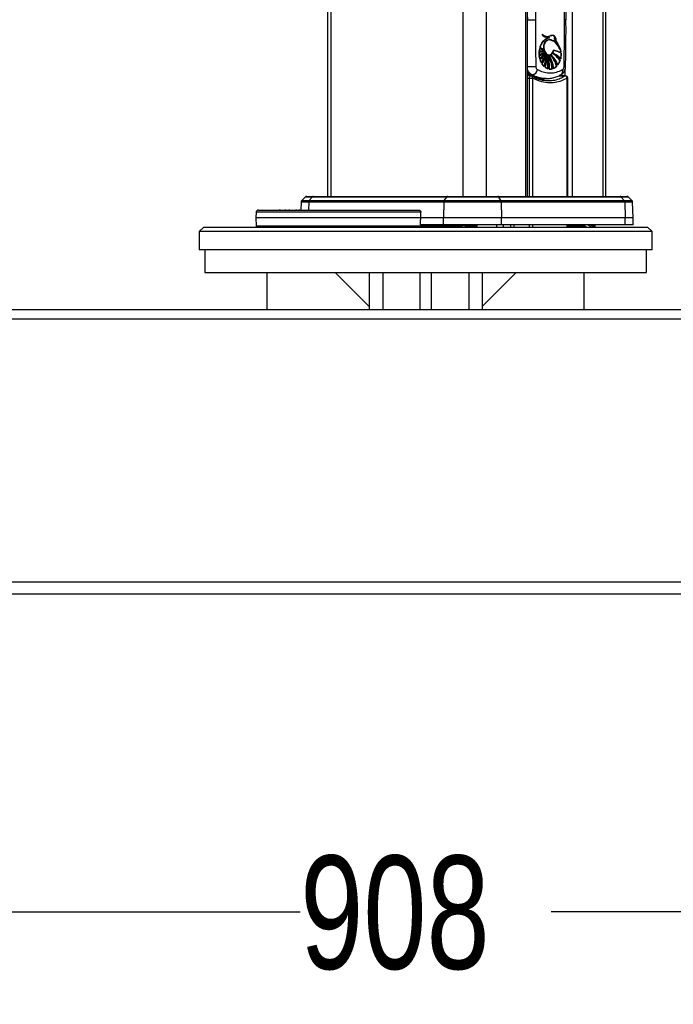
# Model space of a CAD drawing. Header units: millimetres. Extents: x 38476 to 443956, y 24059 to 406945.
# Tile 46 of 75: x 285555 to 299989, y 24059 to 45785. Entities that reach past the tile are written whole.
import ezdxf

# ---------------------------------------------------------------- set-up
doc = ezdxf.new("R2010")
doc.units = ezdxf.units.MM
doc.layers.add('COMPONENT_GEOMETRY', color=7, linetype='Continuous')
doc.styles.add('SLDTEXTSTYLE1', font='TXT', dxfattribs={"width": 0.75})
doc.dimstyles.new('SLDDIMSTYLE1', dxfattribs={"dimtxt": 2500, "dimasz": 165.1, "dimexe": 0, "dimexo": 0.0625, "dimgap": 625, "dimtad": 0, "dimtih": 1, "dimtoh": 1, "dimdec": 1, "dimlfac": 0.02, "dimrnd": 1e-09, "dimzin": 12, "dimdsep": 46, "dimtxsty": 'SLDTEXTSTYLE1', "dimsah": 1, "dimcen": 0.09, "dimadec": 0, "dimazin": 3, "dimtfac": 1, "dimtdec": 1, "dimtofl": 0, "dimtmove": 0, "dimatfit": 3, "dimfxl": 1, "dimfrac": 2, "dimtolj": 1, "dimtzin": 12, "dimarcsym": 0})

# ---------------------------------------------------------------- blocks, each defined once
blk = doc.blocks.new('_D_7')
at = {"layer": 'COMPONENT_GEOMETRY', "color": 7, "ltscale": 50}
for p, q in [((271821, 33321), (271821, 25943)), ((317221, 33321), (317221, 25943)), ((271821, 26102), (291750, 26102)), ((317221, 26102), (297292, 26102))]:
    blk.add_line(p, q, dxfattribs=at)
for points in [[(271821, 26102), (271986, 26077), (271986, 26128)], [(317221, 26102), (317056, 26128), (317056, 26077)]]:
    blk.add_solid(points, dxfattribs=at)
at = {"layer": 'COMPONENT_GEOMETRY', "color": 7, "ltscale": 50, "insert": (291750, 27340), "char_height": 2500, "attachment_point": 1, "style": 'SLDTEXTSTYLE1'}
blk.add_mtext('908', dxfattribs=at)

msp = doc.modelspace()

# ---------------------------------------------------------------- linework, layer by layer
at = {"color": 7, "linetype": 'Continuous', "lineweight": 25, "ltscale": 50}
for p, q in [((292355.38, 185584.55), (292355.38, 41884.54)), ((296765.62, 41884.54), (296765.62, 131971.88)), ((298500.62, 41884.54), (298500.62, 131688.8)), ((296769.33, 45784.77), (296769.33, 56011.56)), ((296941.98, 56011.56), (296941.98, 45784.77)), ((297586.43, 45784.77), (297586.43, 56011.56)), ((297619.11, 45784.77), (297619.11, 56011.56)), ((296769.33, 45784.77), (296941.98, 45784.77)), ((297206.89, 45415.72), (297210.43, 45415.72)), ((297283.26, 45435.09), (297279.73, 45435.09)), ((297303.08, 45437.21), (297283.26, 45435.09)), ((297286.8, 45435.09), (297283.26, 45435.09)), ((297306.61, 45437.21), (297286.8, 45435.09)), ((297180.45, 45363.01), (297176.92, 45363.01)), ((297183.99, 45363.01), (297180.45, 45363.01)), ((297187.03, 45363.01), (297257.28, 45391.95)), ((297234.37, 45391.24), (297237.91, 45391.24)), ((297246, 45345.37), (297249.5, 45345.37)), ((297256.18, 45345.55), (297251.32, 45345.55)), ((297253.76, 45391.95), (297257.28, 45391.95)), ((297360.54, 45377.35), (297357.57, 45377.35)), ((297366, 45356.01), (297368.86, 45356.01)), ((297393.61, 45320.17), (297396.03, 45320.17)), ((297026.91, 45011.97), (297027.22, 45072.47)), ((297148.86, 45065.18), (297026.91, 45011.97)), ((297027.47, 45011.97), (297026.91, 45011.97)), ((297027.22, 45072.47), (297137.54, 45089.03)), ((297027.77, 45072.47), (297027.22, 45072.47)), ((297029.03, 45092.32), (297039.24, 45149.9)), ((297137.54, 45089.03), (297029.03, 45092.32)), ((297029.51, 45092.32), (297029.03, 45092.32)), ((297029.03, 44987.21), (297148.86, 45065.18)), ((297041.58, 44920.48), (297029.03, 44987.21)), ((297029.51, 44987.21), (297029.03, 44987.21)), ((297030.81, 45072.46), (297031.24, 45072.46)), ((297031.24, 45072.46), (297034.77, 45072.46)), ((297039.24, 45149.9), (297126.71, 45122.88)), ((297039.4, 45149.9), (297039.24, 45149.9)), ((297162.15, 45046.23), (297041.58, 44920.48)), ((297126.71, 45122.88), (297044.21, 45168.41)), ((297044.21, 45168.41), (297044.21, 45168.41)), ((297048.65, 44896.85), (297162.15, 45046.23)), ((297090.04, 45087.51), (297093.58, 45087.51)), ((297093.58, 45087.51), (297097.12, 45087.51)), ((297097.12, 45087.51), (297100.65, 45087.51)), ((297124.63, 45122.88), (297126.71, 45122.88)), ((297135.25, 45089.03), (297137.54, 45089.03)), ((297146.37, 45065.18), (297148.86, 45065.18)), ((297159.45, 45046.23), (297162.15, 45046.23)), ((297171.95, 45029), (297174.83, 45029)), ((297190.5, 45014.49), (297193.61, 45014.49)), ((297214.41, 44999.33), (297217.75, 44999.33)), ((297246, 45011.03), (297249.54, 45011.03)), ((297246, 44999.33), (297249.5, 44999.33)), ((297286.8, 45006.58), (297290.31, 45006.58)), ((297321.92, 45042.76), (297334.15, 45037.56)), ((297328.99, 45042.76), (297332.26, 45042.76)), ((297507.13, 45082.54), (297496.45, 45109.85)), ((297515.22, 45046.23), (297501.74, 44924.41)), ((297510.66, 45082.54), (297507.13, 45082.54)), ((297508.96, 45046.23), (297512.5, 45046.23)), ((297514.2, 45082.54), (297513.45, 45082.54)), ((297041.67, 44920.48), (297041.58, 44920.48)), ((297077.68, 44830.05), (297048.65, 44896.85)), ((297139.48, 44750.41), (297091.66, 44806.92)), ((297418.82, 44761.51), (297347.64, 44709.52)), ((297409.78, 44761.51), (297413.32, 44761.51)), ((297416.85, 44761.51), (297418.82, 44761.51)), ((297490.01, 44884.21), (297440.19, 44787.27)), ((297482.89, 44884.21), (297486.43, 44884.21)), ((297489.96, 44884.21), (297490.01, 44884.21)), ((297498.55, 44924.41), (297495.01, 44924.41)), ((297502.08, 44924.41), (297501.74, 44924.41)), ((296845.39, 44546.23), (296765.62, 44549.28)), ((296874.03, 44565.79), (296862.37, 44553.29)), ((297222.78, 44701.6), (297159.62, 44733.87)), ((297215.87, 44701.6), (297212.34, 44701.6)), ((297219.41, 44701.6), (297215.87, 44701.6)), ((297322.48, 44700.36), (297249.5, 44695.57)), ((297319.13, 44700.36), (297322.48, 44700.36)), ((296810.69, 44496.26), (296876.87, 44496.26)), ((297147.53, 44484.55), (297183.17, 44484.55)), ((297658.15, 41884.54), (297658.15, 44496.26)), ((291767.66, 41761.25), (291761.49, 41584.55)), ((291857.32, 41869.9), (291782.28, 41794.86)), ((291892.68, 41884.54), (292042.5, 41884.54)), ((291939.2, 41761.25), (291934.1, 41584.55)), ((294921.51, 41761.25), (291939.2, 41761.25)), ((292013.29, 41869.9), (291951.28, 41794.86)), ((291951.28, 41794.86), (294931.98, 41794.86)), ((294985.7, 41869.9), (292013.29, 41869.9)), ((292042.5, 41884.54), (295011.02, 41884.54)), ((294921.51, 41761.25), (294912.72, 41409.55)), ((296188.23, 41761.25), (294921.51, 41761.25)), ((294931.98, 41794.86), (294985.7, 41869.9)), ((294931.98, 41794.86), (296179.95, 41794.86)), ((296137.43, 41869.9), (294985.7, 41869.9)), ((295011.02, 41884.54), (296117.4, 41884.54)), ((296117.4, 41884.54), (298811.52, 41884.54)), ((296179.95, 41794.86), (296137.43, 41869.9)), ((298840.65, 41869.9), (296137.43, 41869.9)), ((296179.95, 41794.86), (298902.49, 41794.86)), ((296188.23, 41761.25), (296195.18, 41409.55)), ((298914.54, 41761.25), (296188.23, 41761.25)), ((298811.52, 41884.54), (298963.32, 41884.54)), ((298902.49, 41794.86), (298840.65, 41869.9)), ((298914.54, 41761.25), (298924.66, 41409.55)), ((299073.73, 41794.86), (298998.68, 41869.9)), ((299100.62, 41409.55), (299088.34, 41761.25)), ((290775.34, 41536.29), (290770.91, 41409.55)), ((290825.3, 41584.55), (294366.83, 41584.55)), ((291289.6, 41598.61), (291289.6, 41584.55)), ((291291.77, 41597.05), (291291.77, 41584.55)), ((291414.47, 41597.05), (291414.47, 41584.55)), ((291513.71, 41584.55), (291513.71, 41598.61)), ((291669.36, 41584.55), (291669.36, 41598.61)), ((291727.83, 41597.05), (291727.83, 41584.55)), ((294410.1, 41409.55), (294412.09, 41536.29)), ((290770.91, 41409.55), (290777.05, 41233.67)), ((294410.1, 41409.55), (290770.91, 41409.55)), ((294912.72, 41409.55), (294410.1, 41409.55)), ((294912.72, 41259.55), (294912.72, 41409.55)), ((296195.18, 41409.55), (294912.72, 41409.55)), ((296195.18, 41259.55), (296195.18, 41409.55)), ((298924.66, 41409.55), (296195.18, 41409.55)), ((298924.66, 41259.55), (298924.66, 41409.55)), ((299100.62, 41409.55), (298924.66, 41409.55)), ((299100.62, 41259.55), (299100.62, 41409.55)), ((289620.91, 41209.55), (289520.91, 41109.55)), ((289520.91, 41109.55), (289520.91, 40709.55)), ((298056.44, 41109.55), (289520.91, 41109.55)), ((289620.91, 41209.55), (297985.73, 41209.55)), ((294912.72, 41259.55), (294405.12, 41259.55)), ((296195.18, 41259.55), (294912.72, 41259.55)), ((295220.3, 41233.67), (295390.93, 41259.55)), ((295589.11, 41234.55), (295589.11, 41259.55)), ((295654.92, 41234.55), (295654.92, 41259.55)), ((298924.66, 41259.55), (296195.18, 41259.55)), ((297655.83, 41209.55), (297655.83, 41259.55)), ((297985.73, 41209.55), (299420.91, 41209.55)), ((299520.91, 41109.55), (298056.44, 41109.55)), ((298264.77, 41233.67), (298265.67, 41259.55)), ((299100.62, 41259.55), (298924.66, 41259.55)), ((299520.91, 41109.55), (299420.91, 41209.55)), ((299520.91, 40709.55), (299520.91, 41109.55)), ((298056.44, 40709.55), (289520.91, 40709.55)), ((289645.91, 40709.55), (289645.91, 40209.55)), ((299520.91, 40709.55), (298056.44, 40709.55)), ((299395.91, 40209.55), (299395.91, 40709.55)), ((289645.91, 40209.55), (299395.91, 40209.55)), ((291020.91, 39384.55), (291020.91, 40209.55)), ((292520.91, 40209.55), (293270.91, 39459.55)), ((293270.91, 40209.55), (293270.91, 39384.55)), ((294395.91, 39384.55), (294395.91, 40209.55)), ((294645.91, 39384.55), (294645.91, 40209.55)), ((295770.91, 40209.55), (295770.91, 39384.55)), ((296520.91, 40209.55), (295770.91, 39459.55)), ((298020.91, 39384.55), (298020.91, 40209.55)), ((316920.91, 39384.55), (272120.91, 39384.55)), ((272091.62, 39184.55), (316950.2, 39184.55)), ((271961.62, 33384.55), (317080.2, 33384.55)), ((315908.41, 33109.55), (273133.41, 33109.55))]:
    msp.add_line(p, q, dxfattribs=at)
at = {"color": 8, "linetype": 'Continuous', "lineweight": 25, "ltscale": 50}
for p, q in [((292424.85, 185584.55), (292424.85, 41884.54)), ((295342.28, 185584.55), (295342.28, 41884.54)), ((295855.26, 185584.55), (295855.26, 41884.54)), ((296731.03, 41884.54), (296731.03, 132050.46)), ((298430.24, 131666.71), (298430.24, 41884.54)), ((297753.83, 131586.17), (297753.83, 41884.54)), ((296765.62, 45840.52), (296769.33, 45784.77)), ((297619.11, 45784.77), (297586.43, 45784.77)), ((297566.41, 44528.68), (297594.72, 44542.51)), ((297599.49, 44546.69), (297599.49, 44690.15)), ((296810.69, 41884.54), (296810.69, 44496.26)), ((296876.87, 44496.26), (296876.87, 41884.54)), ((297645.37, 41884.54), (297645.37, 44496.26)), ((297645.37, 44496.26), (297658.15, 44496.26)), ((291939.2, 41761.25), (291767.66, 41761.25)), ((291782.28, 41794.86), (291951.28, 41794.86)), ((292013.29, 41869.9), (291857.32, 41869.9)), ((298998.68, 41869.9), (298840.65, 41869.9)), ((298902.49, 41794.86), (299073.73, 41794.86)), ((299088.34, 41761.25), (298914.54, 41761.25)), ((294412.09, 41536.29), (290775.34, 41536.29)), ((290777.05, 41233.67), (295220.3, 41233.67)), ((295382.03, 41234.55), (295589.11, 41234.55)), ((295589.11, 41234.55), (295654.92, 41234.55)), ((296088.92, 41209.55), (296088.92, 41259.55)), ((296230.34, 41259.55), (296230.34, 41209.55)), ((296404.26, 41209.55), (296404.26, 41259.55)), ((296470.22, 41259.55), (296470.22, 41209.55)), ((296815.43, 41209.55), (296815.43, 41259.55)), ((296879.43, 41259.55), (296879.43, 41209.55)), ((297643.04, 41209.55), (297643.04, 41259.55)), ((297655.83, 41234.55), (298030.11, 41234.55)), ((298198.86, 41233.67), (298264.77, 41233.67)), ((293570.91, 40209.55), (293570.91, 39384.55)), ((295470.91, 40209.55), (295470.91, 39384.55))]:
    msp.add_line(p, q, dxfattribs=at)
at = {"color": 7, "linetype": 'Continuous', "lineweight": 25, "ltscale": 50, "flags": 128}
for points in [[(297172.25, 45047.55), (297158.48, 45065.83), (297137.47, 45111.96), (297128.15, 45165.22), (297131.53, 45219.88), (297147.23, 45270.05), (297173.58, 45310.33), (297207.73, 45336.37), (297246, 45345.37)], [(297246.69, 45391.95), (297237.8, 45389.2), (297229.77, 45386.49)], [(297353.26, 45313.78), (297374.83, 45288.2), (297395.77, 45261.61), (297416.08, 45234.03), (297435.71, 45205.5), (297454.65, 45176.05), (297472.88, 45145.72), (297490.38, 45114.54), (297507.13, 45082.54)], [(297356.8, 45313.78), (297378.36, 45288.2), (297399.31, 45261.61), (297419.61, 45234.03), (297439.24, 45205.5), (297458.19, 45176.05), (297476.42, 45145.72), (297493.92, 45114.54), (297510.66, 45082.54)], [(297356.8, 45313.78), (297378.36, 45288.2), (297399.31, 45261.61), (297419.61, 45234.03), (297439.24, 45205.5), (297458.19, 45176.05), (297476.42, 45145.72), (297493.92, 45114.54), (297510.66, 45082.54)], [(297360.33, 45313.78), (297381.9, 45288.2), (297402.85, 45261.61), (297423.15, 45234.03), (297442.78, 45205.5), (297461.72, 45176.05), (297479.95, 45145.72), (297497.45, 45114.54), (297514.2, 45082.54)], [(297460.81, 45189.96), (297452.35, 45206.95), (297436.89, 45236.39), (297420.75, 45265.09), (297403.96, 45293.03), (297386.53, 45320.17)], [(297510.66, 45082.54), (297498.06, 45114.58), (297484.72, 45146.01), (297470.65, 45176.82), (297455.88, 45206.95), (297440.42, 45236.39), (297424.29, 45265.09), (297407.5, 45293.03), (297390.07, 45320.17)], [(297514.2, 45082.54), (297501.59, 45114.58), (297488.25, 45146.01), (297474.19, 45176.82), (297459.42, 45206.95), (297443.96, 45236.39), (297427.83, 45265.09), (297411.03, 45293.03), (297393.61, 45320.17)], [(297034.6, 44920.48), (297050.45, 44933.95), (297066.01, 44948.09), (297081.26, 44962.88), (297096.18, 44978.32), (297110.77, 44994.39), (297125.01, 45011.08), (297138.88, 45028.36), (297152.38, 45046.23)], [(297037.14, 45168.41), (297046.94, 45161.86), (297049.05, 45160.49)], [(297038.14, 44920.48), (297053.99, 44933.95), (297069.54, 44948.09), (297084.79, 44962.88), (297099.72, 44978.32), (297114.3, 44994.39), (297128.54, 45011.08), (297142.42, 45028.36), (297155.92, 45046.23)], [(297040.68, 45168.41), (297050.47, 45161.86), (297060.35, 45155.55), (297070.3, 45149.48), (297080.32, 45143.66), (297090.42, 45138.09), (297100.58, 45132.76), (297110.8, 45127.69), (297121.09, 45122.88)], [(297040.68, 45168.41), (297050.47, 45161.86), (297060.35, 45155.55), (297070.3, 45149.48), (297080.32, 45143.66), (297090.42, 45138.09), (297100.58, 45132.76), (297110.8, 45127.69), (297121.09, 45122.88)], [(297126, 45002.34), (297114.38, 44984.99), (297100.71, 44965.91), (297086.56, 44947.53), (297071.95, 44929.88), (297056.91, 44912.98), (297041.45, 44896.85)], [(297041.67, 44920.48), (297057.52, 44933.95), (297073.08, 44948.09), (297088.33, 44962.88), (297103.25, 44978.32), (297117.84, 44994.39), (297132.08, 45011.08), (297145.95, 45028.36), (297159.45, 45046.23)], [(297044.21, 45168.41), (297054.01, 45161.86), (297063.88, 45155.55), (297073.83, 45149.48), (297083.86, 45143.66), (297093.95, 45138.09), (297104.11, 45132.76), (297114.34, 45127.69), (297124.63, 45122.88)], [(297144.75, 45026.82), (297143.77, 45025.18), (297131.1, 45004.76), (297117.92, 44984.99), (297104.24, 44965.91), (297090.09, 44947.53), (297075.49, 44929.88), (297060.44, 44912.98), (297044.98, 44896.85)], [(297144.75, 45026.82), (297143.77, 45025.18), (297131.1, 45004.76), (297117.92, 44984.99), (297104.24, 44965.91), (297090.09, 44947.53), (297075.49, 44929.88), (297060.44, 44912.98), (297044.98, 44896.85)], [(297159.45, 45046.23), (297147.31, 45025.18), (297134.63, 45004.76), (297121.45, 44984.99), (297107.78, 44965.91), (297093.63, 44947.53), (297079.02, 44929.88), (297063.98, 44912.98), (297048.52, 44896.85)], [(297069.66, 44830.05), (297084.2, 44852.14), (297098.05, 44875.11), (297111.16, 44898.94), (297123.51, 44923.55), (297135.08, 44948.91), (297145.84, 44974.98), (297155.79, 45001.69), (297164.88, 45029)], [(297073.19, 44830.05), (297087.74, 44852.14), (297101.58, 44875.11), (297114.69, 44898.94), (297127.04, 44923.55), (297138.61, 44948.91), (297149.38, 44974.98), (297159.32, 45001.69), (297168.42, 45029)], [(297076.73, 44830.05), (297091.28, 44852.14), (297105.12, 44875.11), (297118.23, 44898.94), (297130.58, 44923.55), (297142.15, 44948.91), (297152.92, 44974.98), (297162.86, 45001.69), (297171.95, 45029)], [(297168.42, 45029), (297161.16, 44999.29), (297153.02, 44970.04), (297144.03, 44941.3), (297134.2, 44913.12), (297123.54, 44885.54), (297112.08, 44858.61), (297099.83, 44832.39), (297086.82, 44806.92)], [(297158.8, 44990.44), (297153.02, 44970.04), (297144.03, 44941.3), (297134.2, 44913.12), (297123.54, 44885.54), (297112.08, 44858.61), (297099.83, 44832.39), (297086.82, 44806.92)], [(297171.95, 45029), (297164.69, 44999.29), (297156.56, 44970.04), (297147.57, 44941.3), (297137.74, 44913.12), (297127.08, 44885.54), (297115.62, 44858.61), (297103.37, 44832.39), (297090.35, 44806.92)], [(297130.08, 44750.41), (297139.49, 44782.18), (297148.13, 44814.37), (297156, 44846.95), (297163.08, 44879.9), (297169.37, 44913.16), (297174.86, 44946.71), (297179.55, 44980.5), (297183.43, 45014.49)], [(297133.62, 44750.41), (297143.02, 44782.18), (297151.66, 44814.37), (297159.53, 44846.95), (297166.62, 44879.9), (297172.91, 44913.16), (297178.4, 44946.71), (297183.09, 44980.5), (297186.96, 45014.49)], [(297137.15, 44750.41), (297146.56, 44782.18), (297155.2, 44814.37), (297163.07, 44846.95), (297170.15, 44879.9), (297176.44, 44913.16), (297181.94, 44946.71), (297186.62, 44980.5), (297190.5, 45014.49)], [(297187.04, 44983.85), (297186.97, 44978.7), (297185.76, 44942.95), (297183.35, 44907.32), (297179.73, 44871.9), (297174.91, 44836.76), (297168.91, 44801.99), (297161.74, 44767.67), (297153.42, 44733.87)], [(297187.04, 44983.85), (297186.97, 44978.7), (297185.76, 44942.95), (297183.35, 44907.32), (297179.73, 44871.9), (297174.91, 44836.76), (297168.91, 44801.99), (297161.74, 44767.67), (297153.42, 44733.87)], [(297190.5, 45014.49), (297190.5, 44978.7), (297189.3, 44942.95), (297186.88, 44907.32), (297183.26, 44871.9), (297178.45, 44836.76), (297172.45, 44801.99), (297165.28, 44767.67), (297156.96, 44733.87)], [(297212.34, 44701.6), (297216.38, 44738.64), (297219.1, 44775.92), (297220.48, 44813.35), (297220.52, 44850.83), (297219.23, 44888.26), (297216.59, 44925.55), (297212.63, 44962.61), (297207.34, 44999.33)], [(297215.87, 44701.6), (297219.92, 44738.64), (297222.64, 44775.92), (297224.02, 44813.35), (297224.06, 44850.83), (297222.76, 44888.26), (297220.13, 44925.55), (297216.16, 44962.61), (297210.88, 44999.33)], [(297214.41, 44999.33), (297223.27, 44962.76), (297230.75, 44925.58), (297236.85, 44887.9), (297241.54, 44849.81), (297244.8, 44811.43), (297246.64, 44772.86), (297247.04, 44734.2), (297246, 44695.57)], [(297219.41, 44701.6), (297223.46, 44738.64), (297226.17, 44775.92), (297227.55, 44813.35), (297227.59, 44850.83), (297226.3, 44888.26), (297223.66, 44925.55), (297219.7, 44962.61), (297214.41, 44999.33)], [(297312.06, 44700.36), (297307.91, 44739.76), (297302.3, 44778.8), (297295.23, 44817.37), (297286.73, 44855.35), (297276.82, 44892.64), (297265.53, 44929.13), (297252.89, 44964.73), (297238.93, 44999.33)], [(297315.6, 44700.36), (297311.45, 44739.76), (297305.83, 44778.8), (297298.77, 44817.37), (297290.26, 44855.35), (297280.35, 44892.64), (297269.06, 44929.13), (297256.42, 44964.73), (297242.47, 44999.33)], [(297246, 44999.33), (297263.08, 44966.82), (297278.89, 44933.03), (297293.37, 44898.08), (297306.48, 44862.06), (297318.18, 44825.08), (297328.44, 44787.26), (297337.23, 44748.7), (297344.52, 44709.52)], [(297319.13, 44700.36), (297314.99, 44739.76), (297309.37, 44778.8), (297302.3, 44817.37), (297293.8, 44855.35), (297283.89, 44892.64), (297272.6, 44929.13), (297259.96, 44964.73), (297246, 44999.33)], [(297409.78, 44761.51), (297397.67, 44796.07), (297384.29, 44829.69), (297369.68, 44862.27), (297353.88, 44893.73), (297336.94, 44923.96), (297318.9, 44952.9), (297299.81, 44980.46), (297279.73, 45006.58)], [(297413.32, 44761.51), (297401.2, 44796.07), (297387.82, 44829.69), (297373.21, 44862.27), (297357.42, 44893.73), (297340.47, 44923.96), (297322.43, 44952.9), (297303.35, 44980.46), (297283.26, 45006.58)], [(297286.8, 45006.58), (297309.43, 44984.81), (297331.15, 44961.27), (297351.89, 44936.02), (297371.58, 44909.16), (297390.17, 44880.75), (297407.59, 44850.91), (297423.79, 44819.71), (297438.71, 44787.27)], [(297416.85, 44761.51), (297404.74, 44796.07), (297391.36, 44829.69), (297376.75, 44862.27), (297360.95, 44893.73), (297344.01, 44923.96), (297325.97, 44952.9), (297306.88, 44980.46), (297286.8, 45006.58)], [(297296.93, 44993.75), (297305.89, 44984.81), (297327.61, 44961.27), (297348.35, 44936.02), (297368.05, 44909.16), (297386.64, 44880.75), (297404.06, 44850.91), (297420.26, 44819.71), (297435.18, 44787.27)], [(297296.93, 44993.75), (297305.89, 44984.81), (297327.61, 44961.27), (297348.35, 44936.02), (297368.05, 44909.16), (297386.64, 44880.75), (297404.06, 44850.91), (297420.26, 44819.71), (297435.18, 44787.27)], [(297482.89, 44884.21), (297464.91, 44908.01), (297446.25, 44930.75), (297426.95, 44952.38), (297407.03, 44972.88), (297386.53, 44992.19), (297365.49, 45010.29), (297343.94, 45027.16), (297321.92, 45042.76)], [(297325.45, 45042.76), (297348.51, 45032.62), (297371.24, 45021.1), (297393.61, 45008.23), (297415.57, 44994.02), (297437.08, 44978.51), (297458.1, 44961.71), (297478.61, 44943.67), (297498.55, 44924.41)], [(297486.43, 44884.21), (297468.44, 44908.01), (297449.79, 44930.75), (297430.48, 44952.38), (297410.56, 44972.88), (297390.07, 44992.19), (297369.03, 45010.29), (297347.47, 45027.16), (297325.45, 45042.76)], [(297325.45, 45042.76), (297348.51, 45032.62), (297371.24, 45021.1), (297393.61, 45008.23), (297415.57, 44994.02), (297437.08, 44978.51), (297458.1, 44961.71), (297478.61, 44943.67), (297498.55, 44924.41)], [(297328.99, 45042.76), (297352.05, 45032.62), (297374.78, 45021.1), (297397.14, 45008.23), (297419.1, 44994.02), (297440.61, 44978.51), (297461.64, 44961.71), (297482.14, 44943.67), (297502.08, 44924.41)], [(297489.96, 44884.21), (297471.98, 44908.01), (297453.32, 44930.75), (297434.02, 44952.38), (297414.1, 44972.88), (297393.6, 44992.19), (297372.56, 45010.29), (297351.01, 45027.16), (297328.99, 45042.76)], [(297124.89, 44897.84), (297120.01, 44885.54), (297108.55, 44858.61), (297096.3, 44832.39), (297083.28, 44806.92)], [(297219.6, 44963.34), (297219.73, 44962.76), (297227.22, 44925.58), (297233.31, 44887.9), (297238, 44849.81), (297241.27, 44811.43), (297243.1, 44772.86), (297243.5, 44734.2), (297242.47, 44695.57)], [(297219.6, 44963.34), (297219.73, 44962.76), (297227.22, 44925.58), (297233.31, 44887.9), (297238, 44849.81), (297241.27, 44811.43), (297243.1, 44772.86), (297243.5, 44734.2), (297242.47, 44695.57)], [(297257.88, 44970.16), (297259.55, 44966.82), (297275.35, 44933.03), (297289.83, 44898.08), (297302.94, 44862.06), (297314.64, 44825.08), (297324.9, 44787.26), (297333.69, 44748.7), (297340.98, 44709.52)], [(297257.88, 44970.16), (297259.55, 44966.82), (297275.35, 44933.03), (297289.83, 44898.08), (297302.94, 44862.06), (297314.64, 44825.08), (297324.9, 44787.26), (297333.69, 44748.7), (297340.98, 44709.52)], [(294405.12, 41259.55), (294407.61, 41334.73), (294410.1, 41409.55)], [(295589.11, 41234.55), (295588.94, 41229.67), (295588.46, 41224.98), (295587.67, 41220.66), (295586.6, 41216.87), (295585.31, 41213.76), (295583.83, 41211.45), (295582.23, 41210.03), (295580.56, 41209.55)]]:
    msp.add_lwpolyline(points, dxfattribs=at)
at = {"color": 8, "linetype": 'Continuous', "lineweight": 25, "ltscale": 50, "flags": 128}
for points in [[(296765.62, 44749.21), (296774.08, 44749.18), (296795.06, 44749.25), (296819.85, 44749.51), (296847.15, 44749.92), (296875.55, 44750.49), (296903.58, 44751.18), (296929.79, 44751.94), (296952.82, 44752.75)], [(296810.69, 44496.26), (296811.93, 44508.38), (296815.05, 44519.78), (296819.88, 44529.77), (296826.11, 44537.76), (296833.38, 44543.27), (296841.25, 44545.99), (296845.39, 44546.23)], [(296842.32, 44557.58), (296850.33, 44554.64), (296862.37, 44553.29)], [(296876.87, 44496.26), (296879.01, 44505.4), (296879.74, 44514.18), (296879.04, 44522.26), (296876.94, 44529.31), (296873.52, 44535.06), (296868.92, 44539.27), (296867.62, 44540.06)], [(297610.33, 44546.21), (297603.67, 44545.72), (297594.72, 44542.51)]]:
    msp.add_lwpolyline(points, dxfattribs=at)
at = {"color": 7, "linetype": 'Continuous', "lineweight": 25, "ltscale": 2500}
for centre, radius, start, end in [((297235.55, 45594.63), 203.44, 223.197541, 268.672116), ((297213.63, 45616.73), 202.8, 232.716074, 249.306135), ((297250.12, 45611.07), 222.78, 224.337349, 249.698572), ((297239.09, 45594.63), 203.44, 223.197541, 268.672116), ((297241.25, 45592.63), 201.07, 223.05158, 273.567185), ((297206.36, 45595.18), 179.16, 231.291095, 296.677853), ((297372.45, 45083.16), 342.55, 132.435829, 165.588283), ((297374.33, 45082.37), 344.56, 133.405849, 165.538929), ((297348.68, 45097.21), 312.68, 121.782796, 166.837407), ((297353.27, 45045), 361.93, 106.54274, 118.521688), ((297356.81, 45045), 361.93, 106.54274, 118.521688), ((296913.34, 45410.61), 412.77, 285.032245, 303.190234), ((297023.7, 45410.08), 337.62, 269.490584, 288.025809), ((297089.8, 45561), 473.49, 261.821017, 270.029002), ((296854.25, 45364.81), 413.37, 294.009512, 310.752751), ((297511.95, 45039.76), 488.81, 176.162911, 183.259561), ((296916.87, 45410.61), 412.77, 285.032245, 303.190234), ((297027.24, 45410.08), 337.62, 269.490584, 288.025809), ((297491.95, 45041.96), 468.69, 166.684741, 173.831139), ((297093.58, 45564.13), 476.63, 261.846263, 274.589122), ((297093.34, 45561), 473.49, 261.821017, 270.029002), ((296854.02, 45371.03), 420.58, 294.133397, 311.911771), ((297489.65, 45037.21), 466.36, 186.155281, 194.495591), ((297515.49, 45039.76), 488.81, 176.162911, 183.259561), ((296920.41, 45410.61), 412.77, 285.032245, 303.190234), ((297030.77, 45410.08), 337.62, 269.490584, 288.025809), ((297495.49, 45041.96), 468.69, 166.684741, 173.831139), ((297097.11, 45564.13), 476.63, 261.846263, 274.589122), ((296856.21, 45373.47), 423.36, 294.164421, 313.264969), ((297493.18, 45037.21), 466.36, 186.155281, 194.495591), ((297190.76, 45501.63), 385.77, 245.751821, 259.061028), ((297194.29, 45501.63), 385.77, 245.751821, 259.061028), ((297197.83, 45501.63), 385.77, 245.751821, 259.061028), ((297206.44, 45146), 144.9, 302.858884, 345.239707), ((297282.28, 44701.75), 412.37, 56.652972, 81.031877), ((297285.81, 44701.75), 412.37, 56.652972, 81.031877), ((297289.35, 44701.75), 412.37, 56.652972, 81.031877), ((297034.73, 45039.24), 477.82, 346.094406, 0.838025), ((297038.26, 45039.24), 477.82, 346.094406, 0.838025), ((297421.99, 45016.71), 395.6, 197.637031, 208.153764), ((297425.53, 45016.71), 395.6, 197.637031, 208.153764), ((297334.36, 44964.29), 293.33, 212.446733, 226.815063), ((297337.89, 44964.29), 293.33, 212.446733, 226.815063), ((297249.33, 44918.31), 229.46, 294.509673, 316.893497), ((297143.8, 45003.33), 362.74, 323.442181, 340.82792), ((297147.34, 45003.33), 362.74, 323.442181, 340.82792), ((296843.49, 44496.26), 50, 61.150664, 87.825936), ((296844.21, 44712.96), 150.17, 281.454982, 348.162827), ((297280.93, 44897.27), 205.11, 232.812275, 252.546331), ((297271.4, 44868.32), 174.61, 261.634647, 285.863613), ((297587.57, 44483.81), 59.13, 12.148383, 83.055185), ((297608.15, 44496.26), 50, 0, 87.499413), ((291817.63, 41759.5), 50, 135, 178), ((291892.68, 41834.55), 50, 90, 135), ((291994.63, 41760.3), 55.44, 141.447274, 179.02699), ((292043.32, 41846.45), 38.1, 91.225876, 142.021179), ((294982.36, 41760.74), 60.84, 145.894488, 179.523711), ((295012.47, 41852.83), 31.75, 92.631947, 147.473516), ((296114.82, 41860), 24.68, 23.649414, 84.006481), ((296115.8, 41761.23), 72.42, 0.011889, 27.664678), ((298810.69, 41846.6), 37.96, 37.874422, 88.750962), ((298859.01, 41760.31), 55.53, 0.961361, 38.463327), ((298963.32, 41834.55), 50, 45, 90), ((299038.37, 41759.5), 50, 2, 45), ((290825.3, 41534.55), 50, 90, 178), ((290802.04, 41234.55), 25, 182, 270), ((295629.92, 41234.55), 25, 270, 0), ((298239.78, 41234.55), 25, 270, 358)]:
    msp.add_arc(centre, radius, start, end, dxfattribs=at)
at = {"color": 8, "linetype": 'Continuous', "lineweight": 25, "ltscale": 2500}
for centre, radius, start, end in [((296721.81, 44670.38), 122.15, 291.017474, 313.428283), ((297453.79, 44647.7), 93.98, 308.286547, 21.50824), ((297580.65, 44584.16), 168.64, 80.216836, 91.39995)]:
    msp.add_arc(centre, radius, start, end, dxfattribs=at)
for centre, major_axis, ratio, start_param, end_param in [((297063.75, 45661.63), (-165.11, 1171.39), 0.70008371, 2.69979463, 3.02422699), ((302693.38, 45812.69), (13420.03, 0), 0.10232063, 4.31185345, 4.32266931), ((302660.57, 45812.69), (15397.3, 0), 0.09242823, 4.31950298, 4.32266931)]:
    msp.add_ellipse(centre, major_axis=major_axis, ratio=ratio, start_param=start_param, end_param=end_param, dxfattribs=at)
at = {"color": 7, "linetype": 'Continuous', "lineweight": 25, "ltscale": 2500}
msp.add_ellipse((297063.75, 45661.63), major_axis=(-165.11, 1171.39), ratio=0.70008371, start_param=3.02422699, end_param=3.04323596, dxfattribs=at)
at = {"color": 7, "linetype": 'Continuous', "lineweight": 25, "ltscale": 50}
for points, knots in [([(296941.98, 45784.77), (296942.22, 45657.39), (296942.88, 45313.34), (296948.98, 44969.37), (296952.82, 44752.75)], [0, 0, 0, 0, 0.37021698, 1, 1, 1, 1]), ([(297576.53, 44752.75), (297580.04, 44969.37), (297585.62, 45313.34), (297586.22, 45657.39), (297586.43, 45784.77)], [0, 0, 0, 0, 0.62978302, 1, 1, 1, 1]), ([(297608.96, 44750.35), (297610.3, 44819.42), (297616.39, 45131.16), (297620.3, 45476.04), (297618.71, 45751.79), (297618.52, 45784.77)], [0, 0, 0, 0, 0.200372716, 0.904358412, 1, 1, 1, 1]), ([(297095.72, 45455.37), (297121.3, 45440.85), (297172.47, 45411.83), (297241.23, 45414.25), (297278.61, 45430.12), (297290.31, 45435.09)], [0, 0, 0, 0, 0.40731148, 0.81462962, 1, 1, 1, 1]), ([(297257.28, 45391.95), (297228.67, 45392.91), (297171.39, 45394.83), (297120.96, 45435.17), (297095.72, 45455.37)], [0, 0, 0, 0, 0.49946655, 1, 1, 1, 1]), ([(297302.93, 45438.2), (297298.79, 45438.6), (297292.06, 45439.24), (297285.7, 45436.24), (297283.26, 45435.09)], [0, 0, 0, 0, 0.61644999, 1, 1, 1, 1]), ([(297290.31, 45435.09), (297300.99, 45437.87), (297320.81, 45443.04), (297350.35, 45434.53), (297373.89, 45412.95), (297390.48, 45382.02), (297398.44, 45349.33), (297396.71, 45328.46), (297396.03, 45320.17)], [0, 0, 0, 0, 0.2033049, 0.37723167, 0.55737809, 0.72291111, 0.89006627, 1, 1, 1, 1]), ([(297386.53, 45320.17), (297387.25, 45329.66), (297388.68, 45348.58), (297380.21, 45385.18), (297358.52, 45421.99), (297328.08, 45441.85), (297310.3, 45438.68), (297305.71, 45437.87)], [0, 0, 0, 0, 0.15048616, 0.30033295, 0.59875981, 0.89640586, 1, 1, 1, 1]), ([(297390.07, 45320.17), (297390.79, 45329.7), (297392.22, 45348.71), (297385.46, 45377.51), (297372.74, 45405.08), (297352.7, 45427.57), (297331.96, 45439.74), (297319.12, 45438.71), (297315.31, 45438.41)], [0, 0, 0, 0, 0.15776442, 0.31473283, 0.49318127, 0.69897655, 0.9107156, 1, 1, 1, 1]), ([(297393.61, 45320.17), (297394.32, 45329.66), (297395.75, 45348.58), (297387.28, 45385.22), (297365.58, 45421.67), (297337.19, 45441.3), (297321.48, 45438.92), (297318.95, 45438.54)], [0, 0, 0, 0, 0.15785678, 0.31497801, 0.62795566, 0.94011445, 1, 1, 1, 1]), ([(297044.21, 45168.41), (297057.35, 45203.03), (297083.62, 45272.27), (297138.93, 45333.63), (297175.69, 45356.08), (297187.03, 45363.01)], [0, 0, 0, 0, 0.40881878, 0.8176277, 1, 1, 1, 1]), ([(297249.5, 45345.37), (297236.15, 45343.52), (297209.44, 45339.82), (297173.64, 45311.01), (297146.31, 45268.58), (297130.63, 45215.59), (297128.46, 45158.49), (297140.04, 45103.58), (297164.01, 45057.1), (297197.57, 45024.26), (297236.8, 45008.78), (297277.3, 45012.37), (297314.25, 45034.76), (297341.55, 45069.2), (297352.23, 45097.4), (297356.65, 45109.08)], [0, 0, 0, 0, 0.07869626, 0.15739147, 0.23609086, 0.31480074, 0.39349838, 0.47217924, 0.55086603, 0.62957277, 0.70827875, 0.78697506, 0.86566359, 0.94435662, 1, 1, 1, 1]), ([(297242.47, 45345.37), (297256.99, 45344.2), (297283.81, 45342.03), (297314.28, 45321.58), (297336.63, 45320.35), (297349.24, 45319.39), (297354.78, 45315.28), (297356.8, 45313.78)], [0, 0, 0, 0, 0.36993209, 0.68297862, 0.8410309, 0.94225394, 1, 1, 1, 1]), ([(297242.47, 45345.37), (297263.96, 45340.42), (297294.89, 45333.3), (297328.92, 45319.78), (297346.33, 45320.36), (297353.32, 45315.97), (297356.8, 45313.78)], [0, 0, 0, 0, 0.55988738, 0.80579615, 0.90356058, 1, 1, 1, 1]), ([(297246, 45345.37), (297267.49, 45340.42), (297298.42, 45333.3), (297332.46, 45319.78), (297349.87, 45320.36), (297356.86, 45315.97), (297360.33, 45313.78)], [0, 0, 0, 0, 0.55988738, 0.80579615, 0.90356058, 1, 1, 1, 1]), ([(297363.26, 45313.78), (297360.57, 45315.63), (297352.54, 45321.11), (297333.39, 45319.1), (297308.88, 45330.39), (297280.26, 45343.84), (297259.85, 45344.85), (297249.5, 45345.37)], [0, 0, 0, 0, 0.07667862, 0.22832831, 0.48071901, 0.73671721, 1, 1, 1, 1]), ([(297299.03, 45330.19), (297304.94, 45327.13), (297316.7, 45321.05), (297333.1, 45320.38), (297345.71, 45319.39), (297351.25, 45315.28), (297353.26, 45313.78)], [0, 0, 0, 0, 0.3355035, 0.6667909, 0.87896067, 1, 1, 1, 1]), ([(297355.02, 45373.64), (297355.27, 45374.18), (297355.76, 45375.26), (297357.14, 45376.55), (297359.43, 45377.49), (297363.25, 45377.26), (297367.98, 45374.89), (297371.82, 45370.88), (297373.95, 45366.79), (297374.74, 45363.92), (297374.82, 45361.41), (297374.36, 45359.44), (297373.4, 45357.82), (297371.82, 45356.52), (297369.13, 45355.77), (297364.95, 45356.48), (297360.37, 45359.36), (297356.93, 45363.5), (297355.19, 45367.25), (297354.59, 45370), (297354.6, 45372.14), (297354.9, 45373.21), (297355.02, 45373.64)], [0, 0, 0, 0, 0.02451065, 0.04892148, 0.0887838, 0.15352738, 0.25554295, 0.36087733, 0.40932649, 0.45008272, 0.47708821, 0.50424858, 0.52762573, 0.55765583, 0.60239041, 0.67625556, 0.78551048, 0.87291963, 0.91992384, 0.9562111, 0.98223408, 1, 1, 1, 1]), ([(297513.45, 45082.54), (297491.53, 45124.37), (297447.29, 45208.8), (297391.44, 45278.58), (297363.26, 45313.78)], [0, 0, 0, 0, 0.49544261, 1, 1, 1, 1]), ([(297396.03, 45320.17), (297418.22, 45283.69), (297463.01, 45210.1), (297496.54, 45125.3), (297513.45, 45082.54)], [0, 0, 0, 0, 0.49569162, 1, 1, 1, 1]), ([(297174.83, 45029), (297162.13, 44993.41), (297136.3, 44921.1), (297097.42, 44860.72), (297077.68, 44830.05)], [0, 0, 0, 0, 0.49213631, 1, 1, 1, 1]), ([(297091.66, 44806.92), (297108.7, 44841.01), (297143.28, 44910.16), (297164.22, 44989.01), (297174.83, 45029)], [0, 0, 0, 0, 0.49295315, 1, 1, 1, 1]), ([(297193.61, 45014.49), (297187.88, 44969.61), (297176.33, 44879.03), (297151.83, 44793.55), (297139.48, 44750.41)], [0, 0, 0, 0, 0.49540738, 1, 1, 1, 1]), ([(297159.62, 44733.87), (297169.96, 44778.64), (297191.02, 44869.86), (297192.74, 44965.69), (297193.61, 45014.49)], [0, 0, 0, 0, 0.4907587, 1, 1, 1, 1]), ([(297217.75, 44999.33), (297222.9, 44958.87), (297233.36, 44876.77), (297231.17, 44776.08), (297224.62, 44717.99), (297222.78, 44701.6)], [0, 0, 0, 0, 0.41092386, 0.83375908, 1, 1, 1, 1]), ([(297249.5, 44695.57), (297249.94, 44736.37), (297250.82, 44819.15), (297236.8, 44921.18), (297222.44, 44980.08), (297217.75, 44999.33)], [0, 0, 0, 0, 0.39547912, 0.80240946, 1, 1, 1, 1]), ([(297249.5, 44999.33), (297263.55, 44962.62), (297292.06, 44888.12), (297313.54, 44785.49), (297320.24, 44721.72), (297322.48, 44700.36)], [0, 0, 0, 0, 0.392552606, 0.79649078, 1, 1, 1, 1]), ([(297347.64, 44709.52), (297339.69, 44749.13), (297323.55, 44829.5), (297287.87, 44925.87), (297259.79, 44979.64), (297249.5, 44999.33)], [0, 0, 0, 0, 0.38113944, 0.7733008, 1, 1, 1, 1]), ([(297290.31, 45006.58), (297310.97, 44978.31), (297352.88, 44920.95), (297393.5, 44835.24), (297412.6, 44779.61), (297418.82, 44761.51)], [0, 0, 0, 0, 0.39593509, 0.80335692, 1, 1, 1, 1]), ([(297440.19, 44787.27), (297425.46, 44818.55), (297395.59, 44882.02), (297343.47, 44954.37), (297305.63, 44991.53), (297290.31, 45006.58)], [0, 0, 0, 0, 0.36642149, 0.74347042, 1, 1, 1, 1]), ([(297332.26, 45042.76), (297360.66, 45021.34), (297418.26, 44977.93), (297465.88, 44915.73), (297490.01, 44884.21)], [0, 0, 0, 0, 0.49318217, 1, 1, 1, 1]), ([(297501.74, 44924.41), (297475.91, 44949.01), (297423.47, 44998.93), (297362.96, 45028.01), (297332.26, 45042.76)], [0, 0, 0, 0, 0.49271139, 1, 1, 1, 1]), ([(297356.65, 45109.08), (297383.83, 45103.34), (297438.92, 45091.71), (297489.56, 45061.52), (297515.22, 45046.23)], [0, 0, 0, 0, 0.49344727, 1, 1, 1, 1]), ([(296765.62, 44625.1), (296774.77, 44613.17), (296795.11, 44586.66), (296823.23, 44564.8), (296841.16, 44558.56), (296842.62, 44558.06)], [0, 0, 0, 0, 0.42924549, 0.95361096, 1, 1, 1, 1]), ([(296842.43, 44557.53), (296860.59, 44549.17), (296911.56, 44525.73), (296997.66, 44500.18), (297076.23, 44485.31), (297120.25, 44486.24), (297130.31, 44486.45)], [0, 0, 0, 0, 0.194921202, 0.547057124, 0.896519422, 1, 1, 1, 1]), ([(296856.92, 44542.51), (296908.71, 44517.62), (297013.29, 44467.35), (297176.78, 44435.98), (297330.19, 44441.01), (297461.8, 44472.74), (297534.37, 44511.54), (297566.41, 44528.68)], [0, 0, 0, 0, 0.21643148, 0.43711096, 0.66422042, 0.85174801, 1, 1, 1, 1]), ([(296952.82, 44752.75), (296953.33, 44746.31), (296954.52, 44731.32), (296961.99, 44712.09), (296974.17, 44693.7), (296984.74, 44686.53), (296991.18, 44682.16)], [0, 0, 0, 0, 0.2084511, 0.48516537, 0.68641009, 1, 1, 1, 1]), ([(296991.18, 44682.16), (297000.97, 44677.19), (297050.84, 44651.84), (297144.7, 44619.48), (297275.5, 44604.43), (297411.07, 44620.08), (297497.34, 44661.23), (297541.22, 44682.16)], [0, 0, 0, 0, 0.0537254, 0.27388753, 0.50020544, 0.74577805, 1, 1, 1, 1]), ([(297176.89, 44486.04), (297202.91, 44486.11), (297262.55, 44486.26), (297353.72, 44505.63), (297440.12, 44534.47), (297490.66, 44563.55), (297511.33, 44575.44)], [0, 0, 0, 0, 0.22248476, 0.51003305, 0.79963232, 1, 1, 1, 1]), ([(297610.33, 44546.21), (297585.28, 44547.31), (297538.15, 44549.36), (297491.03, 44551.53), (297468.95, 44552.54)], [0, 0, 0, 0, 0.53154005, 1, 1, 1, 1]), ([(297511.55, 44574.59), (297523.43, 44582.23), (297549.09, 44598.73), (297578.87, 44637), (297600.19, 44684.44), (297609.68, 44724.07), (297608.6, 44746.51), (297608.41, 44750.42)], [0, 0, 0, 0, 0.20374339, 0.44016848, 0.68543671, 0.94510516, 1, 1, 1, 1]), ([(297541.22, 44682.16), (297542.58, 44682.99), (297549.59, 44687.26), (297561.08, 44698.94), (297570.13, 44717), (297575.27, 44735.36), (297576.05, 44746.11), (297576.53, 44752.75)], [0, 0, 0, 0, 0.07016393, 0.36157716, 0.65227762, 0.78529511, 1, 1, 1, 1]), ([(297645.37, 44496.26), (297603.15, 44473.52), (297517.84, 44427.57), (297372.04, 44391.23), (297211.3, 44385.77), (297041.11, 44417.59), (296930.73, 44470.46), (296876.87, 44496.26)], [0, 0, 0, 0, 0.17977434, 0.36321619, 0.57484353, 0.79257305, 1, 1, 1, 1]), ([(297035.24, 44471.39), (297063.51, 44470.96), (297110.78, 44470.23), (297156.66, 44480.44), (297175.1, 44484.55)], [0, 0, 0, 0, 0.597980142, 1, 1, 1, 1]), ([(294366.83, 41584.55), (294374.04, 41583.61), (294386.14, 41582.02), (294400.13, 41570.84), (294408.04, 41558.54), (294411.71, 41546.69), (294411.98, 41539.29), (294412.09, 41536.29)], [0, 0, 0, 0, 0.34577097, 0.58086478, 0.75875641, 0.90248004, 1, 1, 1, 1]), ([(295501.52, 41253.63), (295459.32, 41246.95), (295364.92, 41232.01), (295269.18, 41217.55), (295216.23, 41209.55)], [0, 0, 0, 0, 0.44701387, 1, 1, 1, 1]), ([(295220.3, 41233.67), (295220.31, 41233.48), (295220.41, 41231.91), (295220.61, 41227.57), (295220.59, 41220.99), (295219.99, 41214.66), (295218.92, 41210.38), (295217.93, 41209.82), (295217.43, 41209.55)], [0, 0, 0, 0, 0.015314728, 0.123470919, 0.343185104, 0.562331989, 0.781134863, 1, 1, 1, 1]), ([(297999.31, 41256.05), (298000.25, 41255.52), (298021.74, 41243.29), (298040.21, 41229.48), (298051.85, 41217.7), (298053.63, 41215.9)], [0, 0, 0, 0, 0.03715424, 0.85237315, 1, 1, 1, 1]), ([(298008.25, 41253.63), (298020.81, 41245.46), (298043.71, 41230.56), (298060.77, 41216.16), (298068.47, 41209.66)], [0, 0, 0, 0, 0.54858357, 1, 1, 1, 1]), ([(298171.78, 41209.55), (298161.41, 41217.56), (298142.69, 41232.03), (298118.4, 41246.97), (298107.58, 41253.63)], [0, 0, 0, 0, 0.55427555, 1, 1, 1, 1]), ([(298163.2, 41259.55), (298164.24, 41258.86), (298177.38, 41250.11), (298188.56, 41241.56), (298198.86, 41233.67)], [0, 0, 0, 0, 0.07840625, 1, 1, 1, 1]), ([(298198.86, 41233.67), (298198.85, 41233.48), (298198.76, 41231.91), (298198.09, 41227.57), (298195.34, 41220.99), (298189.66, 41214.66), (298182.26, 41210.38), (298176.73, 41209.82), (298173.97, 41209.55)], [0, 0, 0, 0, 0.015314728, 0.123470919, 0.343185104, 0.562331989, 0.781134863, 1, 1, 1, 1])]:
    msp.add_open_spline(points, degree=3, knots=knots, dxfattribs=at)
at = {"color": 8, "linetype": 'Continuous', "lineweight": 25, "ltscale": 50}
for points, knots in [([(296874.03, 44565.79), (296854.75, 44576.73), (296822.82, 44594.85), (296787.39, 44642.8), (296769.15, 44677.44), (296765.69, 44699.91), (296765.62, 44700.39)], [0, 0, 0, 0, 0.38576603, 0.63855939, 0.99222902, 1, 1, 1, 1]), ([(296765.62, 44636.32), (296767.35, 44632.81), (296778.14, 44610.9), (296810.68, 44579.35), (296844.95, 44562.07), (296862.37, 44553.29)], [0, 0, 0, 0, 0.08582256, 0.53540851, 1, 1, 1, 1]), ([(297177.48, 44485.21), (297133.57, 44488.22), (297042.53, 44494.46), (296940.88, 44531.32), (296884.8, 44560.24), (296874.03, 44565.79)], [0, 0, 0, 0, 0.42945687, 0.89048046, 1, 1, 1, 1])]:
    msp.add_open_spline(points, degree=3, knots=knots, dxfattribs=at)

# ---------------------------------------------------------------- dimensions: what is measured, and where the dimension line sits
at = {"layer": 'COMPONENT_GEOMETRY', "color": 7, "ltscale": 50}
dim = msp.add_linear_dim(base=(317220.91, 26102.15), p1=(271820.91, 33384.55), p2=(317220.91, 33384.55), dimstyle='SLDDIMSTYLE1', dxfattribs=at)
dim.commit()
dim.dimension.update_dxf_attribs({"geometry": '_D_7', "text_midpoint": (294520.91, 26102.15), "dimtype": 160})

doc.saveas('drawing.dxf')
